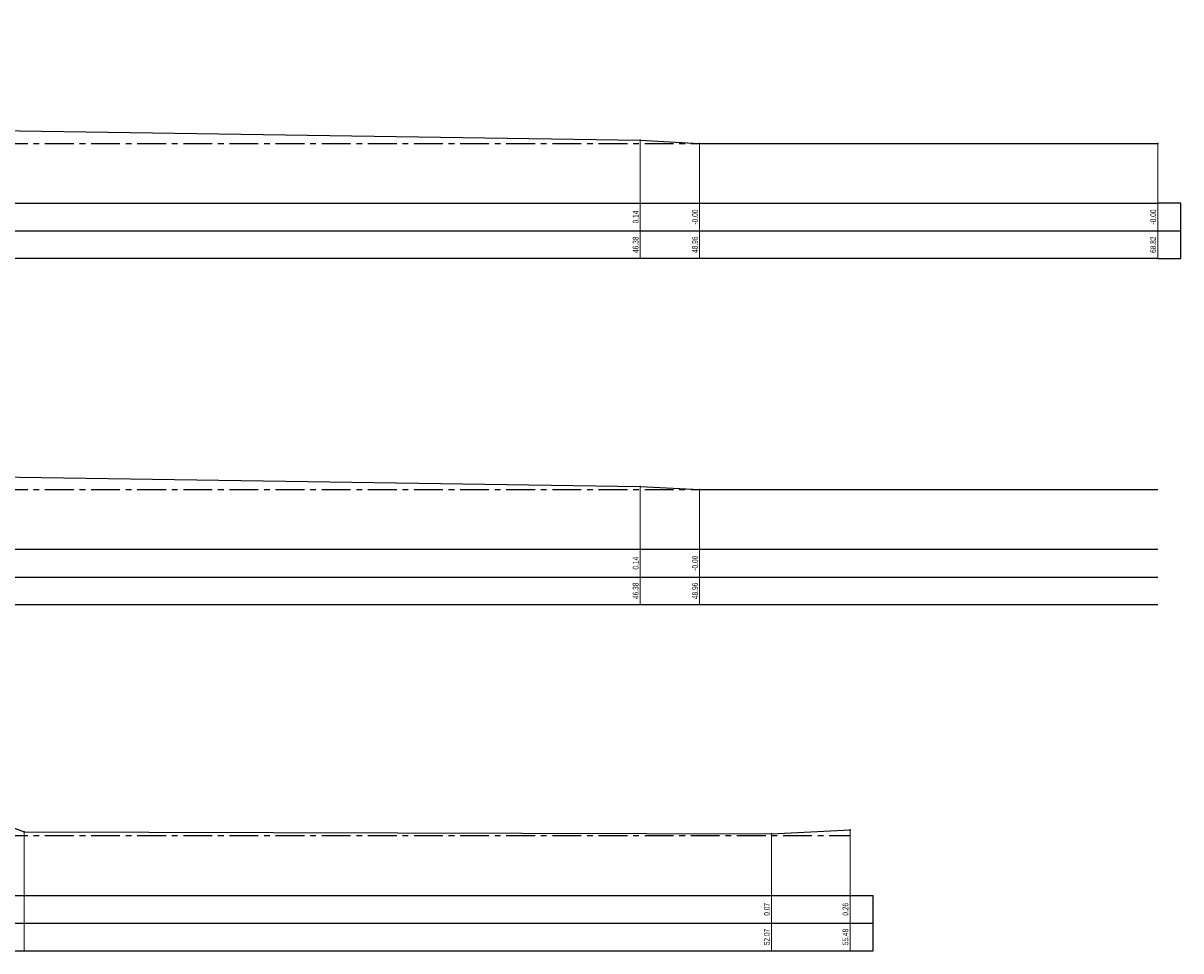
# Model space of a CAD drawing. Header units: metres. Extents: x -7 to 2281, y 7146 to 7816.
# Tile 13 of 29: x 2231 to 2281, y 7416 to 7456. Entities that reach past the tile are written whole.
import ezdxf
from ezdxf.enums import TextEntityAlignment as Align

# ---------------------------------------------------------------- set-up
doc = ezdxf.new("R2010")
doc.units = ezdxf.units.M
doc.linetypes.add('NAP', pattern=[20, 12.5, -2.5, 2.5, -2.5])
for name, color, linetype in [('BS-BINNENTEENLIJN-KPN', 198, 'Continuous'), ('BS-OVERIG-KPN', 1, 'Continuous'), ('BS-WATERLIJN-KPN', 1, 'Continuous'), ('DP-BS-profiel', 2, 'Continuous'), ('DP-Matenbalk', 7, 'Continuous'), ('DP-Matenbalk_bestaandehoogten', 6, 'Continuous'), ('DP-NAP-lijn', 5, 'NAP')]:
    doc.layers.add(name, color=color, linetype=linetype)
doc.layers.add('DP-BS-matenbalk_verlenglijnen', color=253, linetype='Continuous', lineweight=0)

msp = doc.modelspace()

# ---------------------------------------------------------------- linework, layer by layer
at = {"layer": 'BS-BINNENTEENLIJN-KPN'}
msp.add_point((2230.703, 7420.945), dxfattribs=at)
at = {"layer": 'BS-OVERIG-KPN'}
for p in [(2257.419, 7450.915), (2257.419, 7435.915), (2263.11, 7420.852), (2266.514, 7421.034)]:
    msp.add_point(p, dxfattribs=at)
at = {"layer": 'BS-WATERLIJN-KPN'}
for p in [(2259.993, 7450.775), (2279.857, 7450.776), (2259.993, 7435.775)]:
    msp.add_point(p, dxfattribs=at)
at = {"layer": 'DP-BS-matenbalk_verlenglijnen'}
for p, q in [((2257.419, 7450.915), (2257.419, 7445.786)), ((2259.993, 7450.775), (2259.993, 7445.786)), ((2279.857, 7450.776), (2279.857, 7445.786)), ((2257.419, 7435.915), (2257.419, 7430.786)), ((2259.993, 7435.775), (2259.993, 7430.786)), ((2230.703, 7420.945), (2230.703, 7415.786)), ((2263.11, 7420.852), (2263.11, 7415.786)), ((2266.514, 7421.034), (2266.514, 7415.786))]:
    msp.add_line(p, q, dxfattribs=at)
for points in [[(2257.419, 7450.915, 0), (2257.419, 7450.915, 0)], [(2259.993, 7450.775, 0), (2259.993, 7450.775, 0)], [(2279.857, 7450.776, 0), (2279.857, 7450.776, 0)], [(2257.419, 7448.186, 0), (2257.419, 7448.186, 0)], [(2259.993, 7448.186, 0), (2259.993, 7448.186, 0)], [(2279.857, 7448.186, 0), (2279.857, 7448.186, 0)], [(2257.419, 7446.986, 0), (2257.419, 7446.986, 0)], [(2259.993, 7446.986, 0), (2259.993, 7446.986, 0)], [(2279.857, 7446.986, 0), (2279.857, 7446.986, 0)], [(2257.419, 7435.915, 0), (2257.419, 7435.915, 0)], [(2259.993, 7435.775, 0), (2259.993, 7435.775, 0)], [(2257.419, 7433.186, 0), (2257.419, 7433.186, 0)], [(2259.993, 7433.186, 0), (2259.993, 7433.186, 0)], [(2257.419, 7431.986, 0), (2257.419, 7431.986, 0)], [(2259.993, 7431.986, 0), (2259.993, 7431.986, 0)]]:
    msp.add_polyline3d(points, dxfattribs=at)
at = {"layer": 'DP-BS-profiel'}
for points in [[(2184.196, 7449.149, 0), (2187.598, 7449.171, 0), (2190.589, 7450.039, 0), (2193.793, 7451.048, 0), (2201.971, 7453.489, 0), (2203.009, 7453.511, 0), (2205.131, 7453.778, 0), (2206, 7453.835, 0), (2211.673, 7455.987, 0), (2212.486, 7455.903, 0), (2218.52, 7452.477, 0), (2225.348, 7452.218, 0), (2226.915, 7451.649, 0), (2227.607, 7451.363, 0), (2257.419, 7450.915, 0), (2259.993, 7450.775, 0), (2279.857, 7450.776, 0)], [(2184.196, 7434.149, 0), (2187.598, 7434.171, 0), (2190.589, 7435.039, 0), (2193.793, 7436.048, 0), (2201.971, 7438.489, 0), (2203.009, 7438.511, 0), (2205.131, 7438.778, 0), (2206, 7438.835, 0), (2211.673, 7440.987, 0), (2212.486, 7440.903, 0), (2218.52, 7437.477, 0), (2225.348, 7437.218, 0), (2226.915, 7436.649, 0), (2227.607, 7436.363, 0), (2257.419, 7435.915, 0), (2259.993, 7435.775, 0), (2279.857, 7435.776, 0)], [(2189.377, 7419.75, 0), (2189.953, 7419.929, 0), (2202.333, 7423.541, 0), (2203.14, 7423.625, 0), (2205.515, 7423.906, 0), (2206.6, 7423.96, 0), (2211.673, 7426.039, 0), (2212.659, 7425.998, 0), (2218.728, 7422.547, 0), (2226.902, 7422.148, 0), (2228.645, 7421.73, 0), (2230.703, 7420.945, 0), (2263.11, 7420.852, 0), (2266.514, 7421.034, 0)]]:
    msp.add_polyline3d(points, dxfattribs=at)
at = {"layer": 'DP-Matenbalk'}
for points in [[(2184.196, 7448.186, 0), (2279.857, 7448.186, 0)], [(2279.857, 7445.786, 0), (2280.857, 7445.786, 0), (2280.857, 7448.186, 0), (2279.857, 7448.186, 0)], [(2184.196, 7446.986, 0), (2279.857, 7446.986, 0)], [(2279.857, 7446.986, 0), (2280.857, 7446.986, 0)], [(2279.857, 7445.786, 0), (2184.196, 7445.786, 0)], [(2184.196, 7433.186, 0), (2279.857, 7433.186, 0)], [(2184.196, 7431.986, 0), (2279.857, 7431.986, 0)], [(2279.857, 7430.786, 0), (2184.196, 7430.786, 0)], [(2171.612, 7418.186, 0), (2171.612, 7415.786, 0), (2177.612, 7415.786, 0), (2267.514, 7415.786, 0)], [(2171.612, 7418.186, 0), (2267.514, 7418.186, 0)], [(2267.514, 7415.786, 0), (2267.514, 7418.186, 0)], [(2171.612, 7416.986, 0), (2267.514, 7416.986, 0)], [(2266.514, 7416.986, 0), (2266.514, 7416.986, 0)], [(2266.514, 7415.786, 0), (2266.514, 7415.786, 0)]]:
    msp.add_polyline3d(points, dxfattribs=at)
at = {"layer": 'DP-NAP-lijn', "ltscale": 0.1}
for p, q in [((2171.612, 7450.778), (2279.857, 7450.778)), ((2171.612, 7435.778), (2279.857, 7435.778)), ((2171.612, 7420.778), (2266.514, 7420.778))]:
    msp.add_line(p, q, dxfattribs=at)

# ---------------------------------------------------------------- texts
at = {"layer": 'DP-Matenbalk_bestaandehoogten', "width": 0.68}
for s, p in [('-0.00', (2259.993, 7447.586)), ('-0.00', (2279.857, 7447.586)), ('0.14', (2257.419, 7447.586)), ('46.38', (2257.419, 7446.386)), ('48.96', (2259.993, 7446.386)), ('68.82', (2279.857, 7446.386)), ('0.14', (2257.419, 7432.586)), ('-0.00', (2259.993, 7432.586)), ('46.38', (2257.419, 7431.386)), ('48.96', (2259.993, 7431.386)), ('0.07', (2263.11, 7417.586)), ('0.26', (2266.514, 7417.586)), ('52.07', (2263.11, 7416.386)), ('55.48', (2266.514, 7416.386))]:
    msp.add_text(s, height=0.25, rotation=90, dxfattribs=at).set_placement(p, align=Align.BOTTOM_CENTER)

doc.saveas('drawing.dxf')
